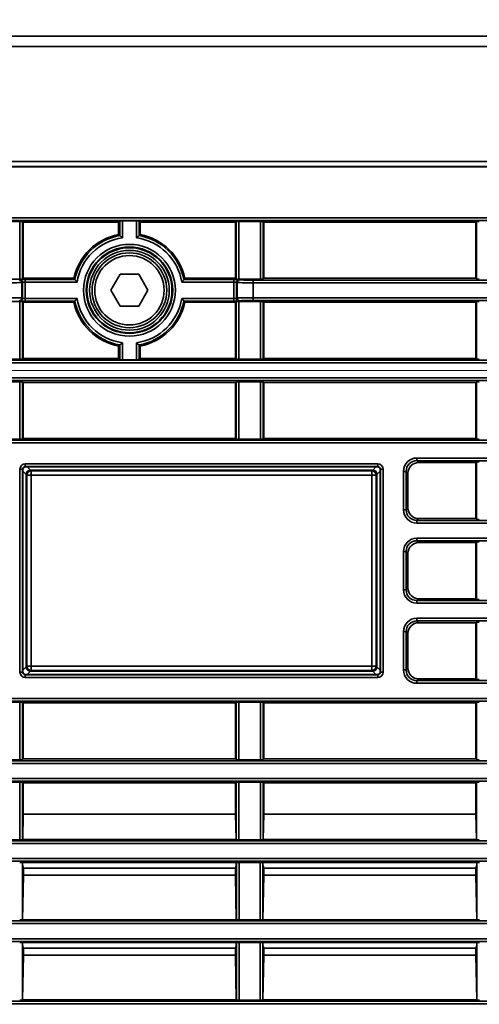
# Model space of a CAD drawing. Header units: millimetres. Extents: x 0 to 1118, y 0 to 864.
# Tile 216 of 250: x 936 to 947, y 482 to 505. Entities that reach past the tile are written whole.
import ezdxf

# ---------------------------------------------------------------- set-up
doc = ezdxf.new("R2010")
doc.units = ezdxf.units.MM
doc.styles.add('SLDTEXTSTYLE0', font='TXT', dxfattribs={"width": 0.605})
doc.dimstyles.new('SLDDIMSTYLE3', dxfattribs={"dimtxt": 4.233333, "dimasz": 4.572, "dimexe": 0, "dimexo": 0.0625, "dimgap": 1.058333, "dimtad": 0, "dimtih": 1, "dimtoh": 1, "dimdec": 1, "dimlfac": 4, "dimrnd": 1e-09, "dimzin": 4, "dimdsep": 46, "dimtxsty": 'SLDTEXTSTYLE0', "dimsah": 1, "dimcen": 0.09, "dimadec": 0, "dimazin": 1, "dimtfac": 1, "dimtofl": 0, "dimtmove": 0, "dimatfit": 3, "dimfxl": 1, "dimfrac": 2, "dimtolj": 1, "dimtzin": 12, "dimarcsym": 0})
doc.dimstyles.new('SLDDIMSTYLE7', dxfattribs={"dimtxt": 4.233333, "dimasz": 4.572, "dimexe": 0, "dimexo": 0.0625, "dimgap": 1.058333, "dimtad": 0, "dimtih": 1, "dimtoh": 1, "dimdec": 1, "dimlfac": 4, "dimrnd": 1e-09, "dimzin": 4, "dimdsep": 46, "dimtxsty": 'SLDTEXTSTYLE0', "dimsah": 1, "dimcen": 0.09, "dimadec": 0, "dimazin": 1, "dimtfac": 1, "dimtmove": 0, "dimatfit": 0, "dimfxl": 1, "dimfrac": 2, "dimtolj": 1, "dimtzin": 12, "dimarcsym": 0})

# ---------------------------------------------------------------- blocks, each defined once
blk = doc.blocks.new('_D_21')
at = {"color": 7, "linetype": 'Continuous', "lineweight": 0}
for p, q in [((934.937, 497.024), (1079.54, 497.024)), ((1077.94, 497.024), (1077.94, 476.868)), ((1085.54, 475.898), (1084.084, 475.898)), ((1084.084, 475.898), (1084.084, 469.401)), ((1093.624, 475.898), (1095.079, 475.898)), ((1095.079, 475.898), (1095.079, 469.401)), ((1084.084, 469.401), (1085.54, 469.401)), ((1095.079, 469.401), (1093.624, 469.401)), ((1077.94, 448.274), (1077.94, 468.431)), ((934.937, 448.274), (1079.54, 448.274))]:
    blk.add_line(p, q, dxfattribs=at)
at = {"color": 7, "linetype": 'Continuous', "lineweight": 18}
for points in [[(1077.94, 497.024), (1077.178, 492.452), (1078.702, 492.452)], [(1077.94, 448.274), (1078.702, 452.846), (1077.178, 452.846)]]:
    blk.add_solid(points, dxfattribs=at)
at = {"color": 7, "linetype": 'Continuous', "lineweight": 18, "char_height": 4.2333, "attachment_point": 1, "style": 'SLDTEXTSTYLE0'}
for s, insert in [('3X', (1059.346, 474.858)), ('195.0', (1068.077, 474.858)), ('7.7', (1085.54, 474.858))]:
    blk.add_mtext(s, dxfattribs=dict(at, insert=insert))
blk = doc.blocks.new('_D_24')
at = {"color": 7, "linetype": 'Continuous', "lineweight": 0}
for p, q in [((916.66, 520.499), (915.205, 520.499)), ((915.205, 520.499), (915.205, 514.002)), ((921.51, 520.499), (922.966, 520.499)), ((922.966, 520.499), (922.966, 514.002)), ((930.087, 442.887), (930.087, 518.851)), ((933.337, 449.874), (933.337, 518.851)), ((930.087, 517.25), (925.39, 517.25)), ((933.337, 517.25), (942.862, 517.25)), ((915.205, 514.002), (916.66, 514.002)), ((922.966, 514.002), (921.51, 514.002))]:
    blk.add_line(p, q, dxfattribs=at)
at = {"color": 7, "linetype": 'Continuous', "lineweight": 18}
for points in [[(930.087, 517.25), (925.515, 518.012), (925.515, 516.488)], [(933.337, 517.25), (937.909, 516.488), (937.909, 518.012)]]:
    blk.add_solid(points, dxfattribs=at)
at = {"color": 7, "linetype": 'Continuous', "lineweight": 18, "char_height": 4.2333, "attachment_point": 1, "style": 'SLDTEXTSTYLE0'}
for s, insert in [('13.0', (902.431, 519.459)), ('.5', (916.66, 519.459))]:
    blk.add_mtext(s, dxfattribs=dict(at, insert=insert))
blk = doc.blocks.new('_D_27')
at = {"color": 7, "linetype": 'Continuous', "lineweight": 0}
for p, q in [((969.061, 520.499), (967.606, 520.499)), ((967.606, 520.499), (967.606, 514.002)), ((977.146, 520.499), (978.601, 520.499)), ((978.601, 520.499), (978.601, 514.002)), ((933.337, 498.624), (933.337, 518.851)), ((989.587, 498.624), (989.587, 518.851)), ((933.337, 517.25), (941.899, 517.25)), ((989.587, 517.25), (981.025, 517.25)), ((967.606, 514.002), (969.061, 514.002)), ((978.601, 514.002), (977.146, 514.002))]:
    blk.add_line(p, q, dxfattribs=at)
at = {"color": 7, "linetype": 'Continuous', "lineweight": 18}
for points in [[(933.337, 517.25), (937.909, 516.488), (937.909, 518.012)], [(989.587, 517.25), (985.015, 518.012), (985.015, 516.488)]]:
    blk.add_solid(points, dxfattribs=at)
at = {"color": 7, "linetype": 'Continuous', "lineweight": 18, "char_height": 4.2333, "attachment_point": 1, "style": 'SLDTEXTSTYLE0'}
for s, insert in [('2X', (942.868, 519.459)), ('225.0', (951.599, 519.459)), ('8.9', (969.061, 519.459))]:
    blk.add_mtext(s, dxfattribs=dict(at, insert=insert))

msp = doc.modelspace()

# ---------------------------------------------------------------- linework, layer by layer
at = {"color": 7, "linetype": 'Continuous', "lineweight": 35}
for p, q in [((930.212, 504.849), (1048.962, 504.849)), ((1048.962, 504.608), (930.212, 504.608)), ((930.212, 501.912), (1048.962, 501.912)), ((1048.962, 501.794), (930.212, 501.794)), ((930.212, 501.787), (1048.962, 501.787)), ((930.212, 500.598), (1048.962, 500.598)), ((1048.962, 500.536), (930.212, 500.536)), ((935.898, 500.51), (936.401, 500.51)), ((936.401, 499.163), (936.401, 500.51)), ((936.463, 500.509), (936.479, 500.493)), ((936.463, 500.509), (936.463, 499.164)), ((938.707, 500.493), (936.479, 500.493)), ((936.479, 500.493), (936.479, 499.18)), ((938.707, 500.493), (938.737, 500.523)), ((938.707, 500.204), (938.707, 500.493)), ((938.737, 500.18), (938.737, 500.523)), ((938.799, 500.524), (939.125, 500.524)), ((938.799, 500.524), (938.799, 500.126)), ((939.125, 500.126), (939.125, 500.524)), ((939.217, 500.493), (939.188, 500.523)), ((939.188, 500.523), (939.188, 500.18)), ((941.445, 500.493), (939.217, 500.493)), ((939.217, 500.204), (939.217, 500.493)), ((941.445, 500.493), (941.461, 500.509)), ((941.445, 499.18), (941.445, 500.493)), ((941.461, 499.164), (941.461, 500.509)), ((941.523, 500.51), (942.026, 500.51)), ((941.523, 500.51), (941.523, 499.163)), ((942.026, 499.163), (942.026, 500.51)), ((942.088, 500.509), (942.104, 500.493)), ((942.088, 500.509), (942.088, 499.164)), ((947.07, 500.493), (942.104, 500.493)), ((942.104, 500.493), (942.104, 499.18)), ((947.07, 500.493), (947.086, 500.509)), ((947.07, 499.18), (947.07, 500.493)), ((947.086, 499.164), (947.086, 500.509)), ((938.737, 500.18), (938.707, 500.204)), ((939.188, 500.18), (939.217, 500.204)), ((936.401, 499.163), (935.898, 499.163)), ((936.479, 499.18), (936.463, 499.164)), ((936.479, 499.18), (937.662, 499.18)), ((937.662, 499.18), (937.686, 499.151)), ((938.746, 499.274), (938.529, 498.899)), ((939.179, 499.274), (938.746, 499.274)), ((939.395, 498.899), (939.179, 499.274)), ((940.262, 499.18), (940.238, 499.151)), ((941.445, 499.18), (940.262, 499.18)), ((941.445, 499.18), (941.461, 499.164)), ((942.026, 499.163), (941.523, 499.163)), ((942.104, 499.18), (942.088, 499.164)), ((947.07, 499.18), (942.104, 499.18)), ((947.086, 499.164), (947.07, 499.18)), ((936.379, 499.143), (936.397, 499.149)), ((936.459, 499.086), (936.441, 499.08)), ((936.441, 499.08), (936.441, 498.718)), ((936.459, 498.712), (936.459, 499.086)), ((936.521, 499.151), (937.686, 499.151)), ((936.521, 499.088), (936.521, 499.151)), ((936.521, 499.088), (936.521, 498.71)), ((937.739, 499.088), (936.521, 499.088)), ((941.403, 499.088), (940.185, 499.088)), ((940.238, 499.151), (941.403, 499.151)), ((941.403, 499.151), (941.403, 499.088)), ((941.403, 498.71), (941.403, 499.088)), ((941.483, 499.08), (941.465, 499.086)), ((941.465, 499.086), (941.465, 498.712)), ((941.483, 498.718), (941.483, 499.08)), ((941.528, 499.149), (941.545, 499.143)), ((941.857, 499.138), (969.817, 499.138)), ((941.857, 499.138), (941.857, 499.075)), ((941.857, 499.075), (941.857, 498.723)), ((969.817, 499.075), (941.857, 499.075)), ((936.441, 498.718), (936.459, 498.712)), ((936.521, 498.648), (936.521, 498.71)), ((936.521, 498.71), (937.739, 498.71)), ((938.529, 498.899), (938.746, 498.524)), ((939.179, 498.524), (939.395, 498.899)), ((940.185, 498.71), (941.403, 498.71)), ((941.403, 498.71), (941.403, 498.648)), ((941.465, 498.712), (941.483, 498.718)), ((941.857, 498.723), (969.817, 498.723)), ((941.857, 498.723), (941.857, 498.661)), ((935.898, 498.635), (936.401, 498.635)), ((936.397, 498.65), (936.379, 498.655)), ((936.401, 497.288), (936.401, 498.635)), ((936.479, 498.618), (936.463, 498.634)), ((936.463, 498.634), (936.463, 497.289)), ((936.479, 498.618), (937.662, 498.618)), ((936.479, 498.618), (936.479, 497.305)), ((937.686, 498.648), (936.521, 498.648)), ((937.662, 498.618), (937.686, 498.648)), ((938.746, 498.524), (939.179, 498.524)), ((940.262, 498.618), (940.238, 498.648)), ((941.403, 498.648), (940.238, 498.648)), ((941.445, 498.618), (940.262, 498.618)), ((941.445, 498.618), (941.461, 498.634)), ((941.445, 497.305), (941.445, 498.618)), ((941.461, 497.289), (941.461, 498.634)), ((941.523, 498.635), (942.026, 498.635)), ((941.523, 498.635), (941.523, 497.288)), ((941.545, 498.655), (941.528, 498.65)), ((969.817, 498.661), (941.857, 498.661)), ((942.026, 497.288), (942.026, 498.635)), ((942.088, 498.634), (942.104, 498.618)), ((942.088, 498.634), (942.088, 497.289)), ((947.07, 498.618), (942.104, 498.618)), ((942.104, 498.618), (942.104, 497.305)), ((947.07, 498.618), (947.086, 498.634)), ((947.07, 497.305), (947.07, 498.618)), ((947.086, 497.289), (947.086, 498.634)), ((938.737, 497.618), (938.707, 497.594)), ((938.707, 497.594), (938.707, 497.305)), ((938.737, 497.276), (938.737, 497.618)), ((938.799, 497.672), (938.799, 497.275)), ((939.125, 497.275), (939.125, 497.672)), ((939.188, 497.618), (939.188, 497.276)), ((939.188, 497.618), (939.217, 497.594)), ((939.217, 497.594), (939.217, 497.305)), ((988.412, 497.2), (934.513, 497.2)), ((934.606, 497.263), (988.318, 497.263)), ((936.401, 497.288), (935.898, 497.288)), ((936.479, 497.305), (936.463, 497.289)), ((938.707, 497.305), (936.479, 497.305)), ((938.707, 497.305), (938.737, 497.276)), ((939.125, 497.275), (938.799, 497.275)), ((939.217, 497.305), (939.188, 497.276)), ((941.445, 497.305), (939.217, 497.305)), ((941.461, 497.289), (941.445, 497.305)), ((942.026, 497.288), (941.523, 497.288)), ((942.104, 497.305), (942.088, 497.289)), ((947.07, 497.305), (942.104, 497.305)), ((947.086, 497.289), (947.07, 497.305)), ((934.513, 496.848), (988.412, 496.848)), ((988.318, 496.786), (934.606, 496.786)), ((935.898, 496.76), (936.401, 496.76)), ((936.401, 495.413), (936.401, 496.76)), ((936.463, 496.759), (936.479, 496.743)), ((936.463, 496.759), (936.463, 495.414)), ((941.445, 496.743), (936.479, 496.743)), ((936.479, 496.743), (936.479, 495.43)), ((941.445, 496.743), (941.461, 496.759)), ((941.445, 495.43), (941.445, 496.743)), ((941.461, 495.414), (941.461, 496.759)), ((941.523, 496.76), (942.026, 496.76)), ((941.523, 496.76), (941.523, 495.413)), ((942.026, 495.413), (942.026, 496.76)), ((942.088, 496.759), (942.104, 496.743)), ((942.088, 496.759), (942.088, 495.414)), ((947.07, 496.743), (942.104, 496.743)), ((942.104, 496.743), (942.104, 495.43)), ((947.07, 496.743), (947.086, 496.759)), ((947.07, 495.43), (947.07, 496.743)), ((947.086, 495.414), (947.086, 496.759)), ((930.212, 495.388), (1048.962, 495.388)), ((1048.962, 495.325), (930.212, 495.325)), ((936.401, 495.413), (935.898, 495.413)), ((936.479, 495.43), (936.463, 495.414)), ((941.445, 495.43), (936.479, 495.43)), ((941.461, 495.414), (941.445, 495.43)), ((942.026, 495.413), (941.523, 495.413)), ((942.104, 495.43), (942.088, 495.414)), ((947.07, 495.43), (942.104, 495.43)), ((947.086, 495.414), (947.07, 495.43)), ((936.526, 494.836), (936.526, 494.773)), ((936.526, 494.836), (944.773, 494.836)), ((944.773, 494.836), (944.773, 494.773)), ((945.687, 494.973), (945.687, 494.911)), ((945.687, 494.973), (1048.962, 494.973)), ((1048.962, 494.911), (945.687, 494.911)), ((945.687, 494.911), (945.729, 494.868)), ((947.07, 494.868), (945.729, 494.868)), ((947.07, 494.868), (947.086, 494.884)), ((947.07, 493.555), (947.07, 494.868)), ((947.086, 493.539), (947.086, 494.884)), ((936.401, 494.711), (936.463, 494.711)), ((936.401, 489.963), (936.401, 494.711)), ((936.463, 494.711), (936.463, 489.963)), ((936.469, 494.705), (936.463, 494.711)), ((936.469, 494.705), (936.469, 494.705)), ((936.469, 489.968), (936.469, 494.705)), ((936.546, 494.591), (936.469, 494.668)), ((944.773, 494.773), (936.526, 494.773)), ((936.526, 494.773), (936.531, 494.768)), ((936.531, 494.768), (936.531, 494.768)), ((936.531, 494.768), (944.768, 494.768)), ((936.564, 494.572), (936.546, 494.591)), ((936.546, 494.591), (936.546, 490.083)), ((936.564, 490.101), (936.564, 494.572)), ((936.664, 494.572), (936.564, 494.572)), ((936.569, 494.768), (936.646, 494.691)), ((936.646, 494.691), (936.664, 494.672)), ((944.654, 494.691), (936.646, 494.691)), ((936.664, 494.672), (944.635, 494.672)), ((936.664, 494.572), (936.664, 494.672)), ((944.635, 494.572), (936.664, 494.572)), ((936.664, 494.572), (936.664, 490.101)), ((944.635, 494.672), (944.654, 494.691)), ((944.635, 494.672), (944.635, 494.572)), ((944.735, 494.572), (944.635, 494.572)), ((944.635, 490.101), (944.635, 494.572)), ((944.654, 494.691), (944.731, 494.768)), ((944.754, 494.591), (944.735, 494.572)), ((944.735, 494.572), (944.735, 490.101)), ((944.83, 494.668), (944.754, 494.591)), ((944.754, 490.083), (944.754, 494.591)), ((944.768, 494.768), (944.773, 494.773)), ((944.768, 494.768), (944.768, 494.768)), ((944.836, 494.711), (944.83, 494.705)), ((944.83, 494.705), (944.83, 494.705)), ((944.83, 494.705), (944.83, 489.968)), ((944.836, 489.963), (944.836, 494.711)), ((944.836, 494.711), (944.898, 494.711)), ((944.898, 494.711), (944.898, 489.963)), ((945.374, 494.661), (945.437, 494.661)), ((945.374, 493.763), (945.374, 494.661)), ((945.437, 494.661), (945.437, 493.763)), ((945.479, 494.618), (945.437, 494.661)), ((945.479, 493.805), (945.479, 494.618)), ((945.374, 493.763), (945.437, 493.763)), ((945.437, 493.763), (945.479, 493.805)), ((945.729, 493.555), (945.687, 493.513)), ((945.687, 493.513), (1048.962, 493.513)), ((945.687, 493.45), (945.687, 493.513)), ((1048.962, 493.45), (945.687, 493.45)), ((947.07, 493.555), (945.729, 493.555)), ((947.086, 493.539), (947.07, 493.555)), ((945.687, 493.098), (948.737, 493.098)), ((945.687, 493.098), (945.687, 493.036)), ((948.737, 493.036), (945.687, 493.036)), ((945.687, 493.036), (945.729, 492.993)), ((947.07, 492.993), (945.729, 492.993)), ((947.07, 492.993), (947.086, 493.009)), ((947.07, 491.68), (947.07, 492.993)), ((947.086, 491.664), (947.086, 493.009)), ((945.374, 491.888), (945.374, 492.786)), ((945.374, 492.786), (945.437, 492.786)), ((945.437, 492.786), (945.437, 491.888)), ((945.479, 492.743), (945.437, 492.786)), ((945.479, 491.93), (945.479, 492.743)), ((945.374, 491.888), (945.437, 491.888)), ((945.437, 491.888), (945.479, 491.93)), ((945.729, 491.68), (945.687, 491.638)), ((945.687, 491.638), (948.737, 491.638)), ((945.687, 491.638), (945.687, 491.575)), ((948.737, 491.575), (945.687, 491.575)), ((947.07, 491.68), (945.729, 491.68)), ((947.086, 491.664), (947.07, 491.68)), ((945.687, 491.161), (945.687, 491.223)), ((945.687, 491.223), (948.925, 491.223)), ((948.925, 491.161), (945.687, 491.161)), ((945.687, 491.161), (945.729, 491.118)), ((947.07, 491.118), (945.729, 491.118)), ((947.07, 491.118), (947.086, 491.134)), ((947.07, 489.805), (947.07, 491.118)), ((947.086, 489.789), (947.086, 491.134)), ((945.437, 490.911), (945.374, 490.911)), ((945.374, 490.013), (945.374, 490.911)), ((945.437, 490.911), (945.437, 490.013)), ((945.479, 490.868), (945.437, 490.911)), ((945.479, 490.055), (945.479, 490.868)), ((936.401, 489.963), (936.463, 489.963)), ((936.463, 489.963), (936.469, 489.968)), ((936.469, 490.006), (936.546, 490.083)), ((936.469, 489.968), (936.469, 489.968)), ((936.546, 490.083), (936.564, 490.101)), ((936.664, 490.101), (936.564, 490.101)), ((936.646, 489.983), (936.569, 489.906)), ((936.664, 490.001), (936.646, 489.983)), ((936.646, 489.983), (944.654, 489.983)), ((936.664, 490.001), (936.664, 490.101)), ((936.664, 490.101), (944.635, 490.101)), ((944.635, 490.001), (936.664, 490.001)), ((944.635, 490.101), (944.635, 490.001)), ((944.735, 490.101), (944.635, 490.101)), ((944.654, 489.983), (944.635, 490.001)), ((944.731, 489.906), (944.654, 489.983)), ((944.735, 490.101), (944.754, 490.083)), ((944.754, 490.083), (944.83, 490.006)), ((944.83, 489.968), (944.83, 489.968)), ((944.83, 489.968), (944.836, 489.963)), ((944.836, 489.963), (944.898, 489.963)), ((945.437, 490.013), (945.374, 490.013)), ((945.437, 490.013), (945.479, 490.055)), ((936.531, 489.906), (936.526, 489.9)), ((936.526, 489.9), (944.773, 489.9)), ((936.526, 489.9), (936.526, 489.838)), ((944.773, 489.838), (936.526, 489.838)), ((936.531, 489.906), (936.531, 489.906)), ((944.768, 489.906), (936.531, 489.906)), ((944.768, 489.906), (944.768, 489.906)), ((944.773, 489.9), (944.768, 489.906)), ((944.773, 489.9), (944.773, 489.838)), ((945.729, 489.805), (945.687, 489.763)), ((945.687, 489.763), (945.687, 489.7)), ((945.687, 489.763), (1048.962, 489.763)), ((947.07, 489.805), (945.729, 489.805)), ((947.086, 489.789), (947.07, 489.805)), ((1048.962, 489.7), (945.687, 489.7)), ((930.212, 489.348), (1048.962, 489.348)), ((1048.962, 489.286), (930.212, 489.286)), ((935.898, 489.26), (936.401, 489.26)), ((936.401, 487.913), (936.401, 489.26)), ((936.463, 489.259), (936.479, 489.243)), ((936.463, 489.259), (936.463, 487.914)), ((941.445, 489.243), (941.461, 489.259)), ((941.461, 487.914), (941.461, 489.259)), ((941.523, 489.26), (942.026, 489.26)), ((941.523, 489.26), (941.523, 487.913)), ((942.026, 487.913), (942.026, 489.26)), ((942.088, 489.259), (942.104, 489.243)), ((942.088, 489.259), (942.088, 487.914)), ((947.07, 489.243), (947.086, 489.259)), ((947.086, 487.914), (947.086, 489.259)), ((941.445, 489.243), (936.479, 489.243)), ((936.479, 489.243), (936.479, 487.93)), ((941.445, 487.93), (941.445, 489.243)), ((947.07, 489.243), (942.104, 489.243)), ((942.104, 489.243), (942.104, 487.93)), ((947.07, 487.93), (947.07, 489.243)), ((930.212, 487.888), (1048.962, 487.888)), ((936.401, 487.913), (935.898, 487.913)), ((936.479, 487.93), (936.463, 487.914)), ((941.445, 487.93), (936.479, 487.93)), ((941.461, 487.914), (941.445, 487.93)), ((942.026, 487.913), (941.523, 487.913)), ((942.104, 487.93), (942.088, 487.914)), ((947.07, 487.93), (942.104, 487.93)), ((947.086, 487.914), (947.07, 487.93)), ((1048.962, 487.825), (930.212, 487.825)), ((930.212, 487.473), (1048.962, 487.473)), ((1048.962, 487.411), (930.212, 487.411)), ((936.072, 487.385), (936.401, 487.385)), ((936.401, 486.038), (936.401, 487.385)), ((936.463, 487.384), (936.479, 487.368)), ((936.463, 487.384), (936.463, 486.039)), ((936.479, 487.368), (941.445, 487.368)), ((936.479, 487.368), (936.479, 486.641)), ((941.445, 487.368), (941.461, 487.384)), ((941.445, 487.368), (941.445, 486.641)), ((941.461, 486.039), (941.461, 487.384)), ((941.523, 487.385), (942.026, 487.385)), ((941.523, 487.385), (941.523, 486.038)), ((942.026, 486.038), (942.026, 487.385)), ((942.088, 487.384), (942.104, 487.368)), ((942.088, 487.384), (942.088, 486.039)), ((942.104, 487.368), (947.07, 487.368)), ((942.104, 486.641), (942.104, 487.368)), ((947.07, 487.368), (947.086, 487.384)), ((947.07, 487.368), (947.07, 486.641)), ((947.086, 486.039), (947.086, 487.384)), ((936.479, 486.641), (936.467, 486.043)), ((936.479, 486.641), (941.445, 486.641)), ((941.457, 486.043), (941.445, 486.641)), ((942.104, 486.641), (942.092, 486.043)), ((942.104, 486.641), (947.07, 486.641)), ((947.082, 486.043), (947.07, 486.641)), ((936.401, 486.038), (936.072, 486.038)), ((936.467, 486.043), (936.463, 486.039)), ((941.457, 486.043), (936.467, 486.043)), ((941.461, 486.039), (941.457, 486.043)), ((942.026, 486.038), (941.523, 486.038)), ((942.092, 486.043), (942.088, 486.039)), ((947.082, 486.043), (942.092, 486.043)), ((947.086, 486.039), (947.082, 486.043)), ((930.212, 486.013), (1048.962, 486.013)), ((1048.962, 485.95), (930.212, 485.95)), ((930.212, 485.598), (1048.962, 485.598)), ((1048.962, 485.536), (930.212, 485.536)), ((936.457, 485.509), (936.462, 485.505)), ((936.457, 485.509), (936.457, 484.164)), ((941.462, 485.505), (936.462, 485.505)), ((936.462, 485.453), (936.462, 485.505)), ((936.462, 485.44), (936.462, 485.453)), ((936.483, 485.377), (936.462, 485.44)), ((936.483, 485.377), (936.483, 485.209)), ((941.441, 485.377), (936.483, 485.377)), ((941.441, 485.377), (941.462, 485.44)), ((941.441, 485.209), (941.441, 485.377)), ((941.462, 485.505), (941.467, 485.509)), ((941.462, 485.505), (941.462, 485.453)), ((941.462, 485.453), (941.462, 485.44)), ((941.467, 484.164), (941.467, 485.509)), ((941.529, 485.51), (942.02, 485.51)), ((941.529, 485.51), (941.529, 484.163)), ((942.02, 484.163), (942.02, 485.51)), ((942.082, 485.509), (942.087, 485.505)), ((942.082, 485.509), (942.082, 484.164)), ((947.087, 485.505), (942.087, 485.505)), ((942.087, 485.453), (942.087, 485.505)), ((942.087, 485.44), (942.087, 485.453)), ((942.108, 485.377), (942.087, 485.44)), ((942.108, 485.377), (942.108, 485.209)), ((947.066, 485.377), (942.108, 485.377)), ((947.066, 485.377), (947.087, 485.44)), ((947.066, 485.209), (947.066, 485.377)), ((947.087, 485.505), (947.092, 485.509)), ((947.087, 485.505), (947.087, 485.453)), ((947.087, 485.453), (947.087, 485.44)), ((947.092, 484.164), (947.092, 485.509)), ((936.483, 485.209), (936.461, 484.168)), ((941.441, 485.209), (936.483, 485.209)), ((941.463, 484.168), (941.441, 485.209)), ((942.108, 485.209), (942.086, 484.168)), ((947.066, 485.209), (942.108, 485.209)), ((947.088, 484.168), (947.066, 485.209)), ((930.212, 484.138), (1048.962, 484.138)), ((1048.962, 484.075), (930.212, 484.075)), ((936.461, 484.168), (936.457, 484.164)), ((941.463, 484.168), (936.461, 484.168)), ((941.467, 484.164), (941.463, 484.168)), ((942.02, 484.163), (941.529, 484.163)), ((942.086, 484.168), (942.082, 484.164)), ((947.088, 484.168), (942.086, 484.168)), ((947.092, 484.164), (947.088, 484.168)), ((930.212, 483.723), (1048.962, 483.723)), ((1048.962, 483.661), (930.212, 483.661)), ((936.457, 483.634), (936.462, 483.63)), ((936.457, 483.634), (936.457, 482.289)), ((941.462, 483.63), (936.462, 483.63)), ((936.462, 483.578), (936.462, 483.63)), ((936.462, 483.565), (936.462, 483.578)), ((936.483, 483.502), (936.462, 483.565)), ((936.483, 483.502), (936.483, 483.334)), ((941.441, 483.502), (936.483, 483.502)), ((941.441, 483.502), (941.462, 483.565)), ((941.441, 483.334), (941.441, 483.502)), ((941.462, 483.63), (941.467, 483.634)), ((941.462, 483.63), (941.462, 483.578)), ((941.462, 483.578), (941.462, 483.565)), ((941.467, 482.289), (941.467, 483.634)), ((941.529, 483.635), (942.02, 483.635)), ((941.529, 483.635), (941.529, 482.288)), ((942.02, 482.288), (942.02, 483.635)), ((942.082, 483.634), (942.087, 483.63)), ((942.082, 483.634), (942.082, 482.289)), ((947.087, 483.63), (942.087, 483.63)), ((942.087, 483.578), (942.087, 483.63)), ((942.087, 483.565), (942.087, 483.578)), ((942.108, 483.502), (942.087, 483.565)), ((942.108, 483.502), (942.108, 483.334)), ((947.066, 483.502), (942.108, 483.502)), ((947.066, 483.502), (947.087, 483.565)), ((947.066, 483.334), (947.066, 483.502)), ((947.087, 483.63), (947.092, 483.634)), ((947.087, 483.63), (947.087, 483.578)), ((947.087, 483.578), (947.087, 483.565)), ((947.092, 482.289), (947.092, 483.634)), ((936.483, 483.334), (936.461, 482.293)), ((941.441, 483.334), (936.483, 483.334)), ((941.463, 482.293), (941.441, 483.334)), ((942.108, 483.334), (942.086, 482.293)), ((947.066, 483.334), (942.108, 483.334)), ((947.088, 482.293), (947.066, 483.334)), ((930.212, 482.263), (1048.962, 482.263)), ((1048.962, 482.2), (930.212, 482.2)), ((936.461, 482.293), (936.457, 482.289)), ((941.463, 482.293), (936.461, 482.293)), ((941.467, 482.289), (941.463, 482.293)), ((942.02, 482.288), (941.529, 482.288)), ((942.086, 482.293), (942.082, 482.289)), ((947.088, 482.293), (942.086, 482.293)), ((947.092, 482.289), (947.088, 482.293))]:
    msp.add_line(p, q, dxfattribs=at)
for radius in [1.075, 1.012, 0.995, 0.933, 0.875, 0.812]:
    msp.add_circle((938.962, 498.899), radius, dxfattribs=at)
for centre, radius, start, end in [((938.962, 498.899), 1.33, 101.0521, 167.7962), ((938.962, 498.899), 1.3, 99.9845, 168.842), ((938.962, 498.899), 1.238, 97.5654, 171.2104), ((938.962, 498.899), 1.238, 8.7896, 82.4346), ((938.962, 498.899), 1.3, 11.158, 80.0155), ((938.962, 498.899), 1.33, 12.2038, 78.9479), ((936.379, 499.08), 0.0625, 0.0264, 89.9038), ((936.396, 499.086), 0.0625, 0.0264, 89.9038), ((941.528, 499.086), 0.0625, 90.0962, 179.9736), ((941.545, 499.08), 0.0625, 90.0962, 179.9736), ((936.379, 498.718), 0.0625, 270.0962, 359.9736), ((936.396, 498.712), 0.0625, 270.0962, 359.9736), ((938.962, 498.899), 1.238, 188.7896, 262.4346), ((938.962, 498.899), 1.238, 277.5654, 351.2104), ((941.528, 498.712), 0.0625, 180.0264, 269.9038), ((941.545, 498.718), 0.0625, 180.0264, 269.9038), ((938.962, 498.899), 1.33, 192.2038, 258.9479), ((938.962, 498.899), 1.3, 191.158, 260.0155), ((938.962, 498.899), 1.3, 279.9845, 348.842), ((938.962, 498.899), 1.33, 281.0521, 347.7962), ((936.664, 494.572), 0.1, 90.0817, 179.9183), ((944.635, 494.572), 0.1, 0.0817, 89.9183), ((936.664, 490.101), 0.1, 180.0817, 269.9183), ((944.635, 490.101), 0.1, 270.0817, 359.9183)]:
    msp.add_arc(centre, radius, start, end, dxfattribs=at)
for centre, major_axis, ratio, start_param, end_param in [((938.799, 500.523), (0.0625, 0), 0.017455, 1.570796, 3.124139), ((939.125, 500.523), (0.0625, 0), 0.017455, 0.017453, 1.570796), ((936.067, 499.081), (0.375, 0), 0.014546, 4.712389, 6.230825), ((936.521, 499.149), (0.125, 0), 0.017455, 1.570796, 3.089233), ((936.521, 499.086), (0.0625, 0), 0.03491, 1.570796, 3.089233), ((941.403, 499.149), (0.125, 0), 0.017455, 0.05236, 1.570796), ((941.403, 499.086), (0.0625, 0), 0.03491, 0.05236, 1.570796), ((941.857, 499.081), (0.375, 0), 0.014546, 3.193953, 4.712389), ((941.857, 499.143), (0.312, 0), 0.017455, 3.193953, 4.712389), ((936.067, 498.718), (0.375, 0), 0.014546, 0.05236, 1.570796), ((936.521, 498.712), (0.0625, 0), 0.03491, 3.193953, 4.712389), ((941.403, 498.712), (0.0625, 0), 0.03491, 4.712389, 6.230825), ((941.857, 498.718), (0.375, 0), 0.014546, 1.570796, 3.089233), ((936.521, 498.65), (0.125, 0), 0.017455, 3.193953, 4.712389), ((941.403, 498.65), (0.125, 0), 0.017455, 4.712389, 6.230825), ((941.857, 498.655), (0.312, 0), 0.017455, 1.570796, 3.089233), ((938.799, 497.276), (0.0625, 0), 0.017455, 3.159046, 4.712389), ((939.125, 497.276), (0.0625, 0), 0.017455, 4.712389, 6.265732), ((936.526, 494.711), (-0.0884, 0.0884), 0.999695, 5.497939, 7.068431), ((944.773, 494.711), (0.0884, 0.0884), 0.999695, 5.497939, 7.068431), ((945.687, 494.661), (-0.221, 0.221), 0.999695, 5.497939, 7.068431), ((945.687, 494.661), (0.177, -0.177), 0.999543, 2.356347, 3.926839), ((945.73, 494.618), (-0.177, 0.177), 0.999695, 5.497939, 7.068431), ((936.526, 494.711), (-0.0442, 0.0442), 0.999087, 5.497939, 7.068431), ((936.531, 494.705), (-0.0442, 0.0442), 0.999087, 5.499157, 7.067213), ((936.646, 494.591), (0.0708, -0.0708), 0.998783, 2.356803, 3.926382), ((944.653, 494.591), (-0.0708, -0.0708), 0.998783, 2.356803, 3.926382), ((944.768, 494.705), (0.0442, 0.0442), 0.999087, 5.499157, 7.067213), ((944.773, 494.711), (0.0442, 0.0442), 0.999087, 5.497939, 7.068431), ((945.687, 493.763), (0.221, 0.221), 0.999695, 2.356347, 3.926839), ((945.687, 493.763), (0.177, 0.177), 0.999543, 2.356347, 3.926839), ((945.73, 493.805), (0.177, 0.177), 0.999695, 2.356347, 3.926839), ((945.687, 492.786), (-0.221, 0.221), 0.999695, 5.497939, 7.068431), ((945.687, 492.786), (0.177, -0.177), 0.999543, 2.356347, 3.926839), ((945.73, 492.743), (-0.177, 0.177), 0.999695, 5.497939, 7.068431), ((945.687, 491.888), (0.221, 0.221), 0.999695, 2.356347, 3.926839), ((945.687, 491.888), (0.177, 0.177), 0.999543, 2.356347, 3.926839), ((945.73, 491.93), (0.177, 0.177), 0.999695, 2.356347, 3.926839), ((945.687, 490.911), (-0.221, 0.221), 0.999695, 5.497939, 7.068431), ((945.687, 490.911), (0.177, -0.177), 0.999543, 2.356347, 3.926839), ((945.73, 490.868), (-0.177, 0.177), 0.999695, 5.497939, 7.068431), ((936.526, 489.963), (-0.0884, -0.0884), 0.999695, 5.497939, 7.068431), ((936.526, 489.963), (0.0442, 0.0442), 0.999087, 2.356347, 3.926839), ((936.531, 489.968), (0.0442, 0.0442), 0.999087, 2.357565, 3.925621), ((936.646, 490.083), (0.0708, 0.0708), 0.998783, 2.356803, 3.926382), ((944.653, 490.083), (-0.0708, 0.0708), 0.998783, 2.356803, 3.926382), ((944.768, 489.968), (0.0442, -0.0442), 0.999087, 5.499157, 7.067213), ((944.773, 489.963), (0.0442, -0.0442), 0.999087, 5.497939, 7.068431), ((944.773, 489.963), (0.0884, -0.0884), 0.999695, 5.497939, 7.068431), ((945.687, 490.013), (0.221, 0.221), 0.999695, 2.356347, 3.926839), ((945.687, 490.013), (0.177, 0.177), 0.999543, 2.356347, 3.926839), ((945.73, 490.055), (0.177, 0.177), 0.999695, 2.356347, 3.926839)]:
    msp.add_ellipse(centre, major_axis=major_axis, ratio=ratio, start_param=start_param, end_param=end_param, dxfattribs=at)
for points, knots in [([(936.401, 500.51), (936.411, 500.51), (936.424, 500.51), (936.44, 500.51), (936.449, 500.51), (936.455, 500.51), (936.462, 500.51), (936.463, 500.51), (936.463, 500.509)], [0, 0, 0, 0, 0.288453, 0.401274, 0.499451, 0.597848, 0.710894, 1, 1, 1, 1]), ([(941.461, 500.509), (941.462, 500.51), (941.462, 500.51), (941.469, 500.51), (941.475, 500.51), (941.484, 500.51), (941.5, 500.51), (941.514, 500.51), (941.523, 500.51)], [0, 0, 0, 0, 0.288462, 0.401284, 0.499453, 0.597858, 0.710904, 1, 1, 1, 1]), ([(942.026, 500.51), (942.036, 500.51), (942.049, 500.51), (942.065, 500.51), (942.074, 500.51), (942.08, 500.51), (942.087, 500.51), (942.088, 500.51), (942.088, 500.509)], [0, 0, 0, 0, 0.288453, 0.401274, 0.499451, 0.597848, 0.710894, 1, 1, 1, 1]), ([(947.086, 500.509), (947.087, 500.51), (947.087, 500.51), (947.094, 500.51), (947.1, 500.51), (947.109, 500.51), (947.125, 500.51), (947.139, 500.51), (947.148, 500.51)], [0, 0, 0, 0, 0.288462, 0.401284, 0.499453, 0.597858, 0.710904, 1, 1, 1, 1]), ([(938.799, 500.126), (938.799, 500.127), (938.793, 500.132), (938.779, 500.144), (938.761, 500.16), (938.747, 500.172), (938.738, 500.178), (938.737, 500.179), (938.737, 500.18)], [0, 0, 0, 0, 0.007039, 0.211653, 0.481077, 0.688977, 0.844192, 1, 1, 1, 1]), ([(939.188, 500.18), (939.187, 500.179), (939.186, 500.178), (939.177, 500.172), (939.163, 500.16), (939.145, 500.144), (939.131, 500.132), (939.125, 500.127), (939.125, 500.126)], [0, 0, 0, 0, 0.1558081, 0.3110228, 0.5189227, 0.7883472, 0.9929611, 1, 1, 1, 1]), ([(936.463, 499.164), (936.463, 499.164), (936.462, 499.164), (936.456, 499.163), (936.449, 499.163), (936.44, 499.163), (936.424, 499.163), (936.411, 499.163), (936.401, 499.163)], [0, 0, 0, 0, 0.2884624, 0.4012842, 0.4994532, 0.5978581, 0.7109036, 1, 1, 1, 1]), ([(941.523, 499.163), (941.514, 499.163), (941.5, 499.163), (941.484, 499.163), (941.475, 499.163), (941.469, 499.163), (941.462, 499.164), (941.462, 499.164), (941.461, 499.164)], [0, 0, 0, 0, 0.2884532, 0.4012743, 0.4994506, 0.5978481, 0.7108943, 1, 1, 1, 1]), ([(942.088, 499.164), (942.088, 499.164), (942.087, 499.164), (942.081, 499.163), (942.074, 499.163), (942.065, 499.163), (942.049, 499.163), (942.036, 499.163), (942.026, 499.163)], [0, 0, 0, 0, 0.288462, 0.401284, 0.499453, 0.597858, 0.710904, 1, 1, 1, 1]), ([(947.148, 499.163), (947.139, 499.163), (947.125, 499.163), (947.109, 499.163), (947.1, 499.163), (947.094, 499.163), (947.087, 499.164), (947.087, 499.164), (947.086, 499.164)], [0, 0, 0, 0, 0.288453, 0.401274, 0.499451, 0.597848, 0.710894, 1, 1, 1, 1]), ([(937.739, 499.088), (937.738, 499.089), (937.733, 499.095), (937.722, 499.108), (937.706, 499.127), (937.694, 499.141), (937.688, 499.149), (937.687, 499.15), (937.686, 499.151)], [0, 0, 0, 0, 0.007088, 0.20882, 0.476997, 0.68566, 0.842539, 1, 1, 1, 1]), ([(940.238, 499.151), (940.237, 499.15), (940.236, 499.149), (940.23, 499.141), (940.218, 499.127), (940.202, 499.108), (940.191, 499.095), (940.186, 499.089), (940.185, 499.088)], [0, 0, 0, 0, 0.157461, 0.31434, 0.523003, 0.79118, 0.992912, 1, 1, 1, 1]), ([(937.686, 498.648), (937.687, 498.648), (937.688, 498.649), (937.694, 498.658), (937.706, 498.672), (937.722, 498.69), (937.733, 498.704), (937.738, 498.71), (937.739, 498.71)], [0, 0, 0, 0, 0.157461, 0.31434, 0.523003, 0.79118, 0.992912, 1, 1, 1, 1]), ([(940.185, 498.71), (940.186, 498.71), (940.191, 498.704), (940.202, 498.69), (940.218, 498.672), (940.23, 498.658), (940.236, 498.649), (940.237, 498.648), (940.238, 498.648)], [0, 0, 0, 0, 0.007088, 0.20882, 0.476997, 0.68566, 0.842539, 1, 1, 1, 1]), ([(936.401, 498.635), (936.411, 498.635), (936.424, 498.635), (936.44, 498.635), (936.449, 498.635), (936.455, 498.635), (936.462, 498.635), (936.463, 498.635), (936.463, 498.634)], [0, 0, 0, 0, 0.288453, 0.401274, 0.499451, 0.597848, 0.710894, 1, 1, 1, 1]), ([(941.461, 498.634), (941.462, 498.635), (941.462, 498.635), (941.469, 498.635), (941.475, 498.635), (941.484, 498.635), (941.5, 498.635), (941.514, 498.635), (941.523, 498.635)], [0, 0, 0, 0, 0.288462, 0.401284, 0.499453, 0.597858, 0.710904, 1, 1, 1, 1]), ([(942.026, 498.635), (942.036, 498.635), (942.049, 498.635), (942.065, 498.635), (942.074, 498.635), (942.08, 498.635), (942.087, 498.635), (942.088, 498.635), (942.088, 498.634)], [0, 0, 0, 0, 0.288453, 0.401274, 0.499451, 0.597848, 0.710894, 1, 1, 1, 1]), ([(947.086, 498.634), (947.087, 498.635), (947.087, 498.635), (947.094, 498.635), (947.1, 498.635), (947.109, 498.635), (947.125, 498.635), (947.139, 498.635), (947.148, 498.635)], [0, 0, 0, 0, 0.288462, 0.401284, 0.499453, 0.597858, 0.710904, 1, 1, 1, 1]), ([(938.737, 497.618), (938.737, 497.619), (938.738, 497.62), (938.747, 497.627), (938.761, 497.639), (938.779, 497.655), (938.793, 497.667), (938.799, 497.672), (938.799, 497.672)], [0, 0, 0, 0, 0.1558081, 0.3110228, 0.5189227, 0.7883472, 0.9929611, 1, 1, 1, 1]), ([(939.125, 497.672), (939.125, 497.672), (939.131, 497.667), (939.145, 497.655), (939.163, 497.639), (939.177, 497.627), (939.186, 497.62), (939.187, 497.619), (939.188, 497.618)], [0, 0, 0, 0, 0.007039, 0.211653, 0.481077, 0.688977, 0.844192, 1, 1, 1, 1]), ([(936.463, 497.289), (936.463, 497.289), (936.462, 497.289), (936.456, 497.288), (936.449, 497.288), (936.44, 497.288), (936.424, 497.288), (936.411, 497.288), (936.401, 497.288)], [0, 0, 0, 0, 0.288462, 0.401284, 0.499453, 0.597858, 0.710904, 1, 1, 1, 1]), ([(941.523, 497.288), (941.514, 497.288), (941.5, 497.288), (941.484, 497.288), (941.475, 497.288), (941.469, 497.288), (941.462, 497.289), (941.462, 497.289), (941.461, 497.289)], [0, 0, 0, 0, 0.288453, 0.401274, 0.499451, 0.597848, 0.710894, 1, 1, 1, 1]), ([(942.088, 497.289), (942.088, 497.289), (942.087, 497.289), (942.081, 497.288), (942.074, 497.288), (942.065, 497.288), (942.049, 497.288), (942.036, 497.288), (942.026, 497.288)], [0, 0, 0, 0, 0.288462, 0.401284, 0.499453, 0.597858, 0.710904, 1, 1, 1, 1]), ([(947.148, 497.288), (947.139, 497.288), (947.125, 497.288), (947.109, 497.288), (947.1, 497.288), (947.094, 497.288), (947.087, 497.289), (947.087, 497.289), (947.086, 497.289)], [0, 0, 0, 0, 0.288453, 0.401274, 0.499451, 0.597848, 0.710894, 1, 1, 1, 1]), ([(936.401, 496.76), (936.411, 496.76), (936.424, 496.76), (936.44, 496.76), (936.449, 496.76), (936.455, 496.76), (936.462, 496.76), (936.463, 496.76), (936.463, 496.759)], [0, 0, 0, 0, 0.288453, 0.401274, 0.499451, 0.597848, 0.710894, 1, 1, 1, 1]), ([(941.461, 496.759), (941.462, 496.76), (941.462, 496.76), (941.469, 496.76), (941.475, 496.76), (941.484, 496.76), (941.5, 496.76), (941.514, 496.76), (941.523, 496.76)], [0, 0, 0, 0, 0.288462, 0.401284, 0.499453, 0.597858, 0.710904, 1, 1, 1, 1]), ([(942.026, 496.76), (942.036, 496.76), (942.049, 496.76), (942.065, 496.76), (942.074, 496.76), (942.08, 496.76), (942.087, 496.76), (942.088, 496.76), (942.088, 496.759)], [0, 0, 0, 0, 0.288453, 0.401274, 0.499451, 0.597848, 0.710894, 1, 1, 1, 1]), ([(947.086, 496.759), (947.087, 496.76), (947.087, 496.76), (947.094, 496.76), (947.1, 496.76), (947.109, 496.76), (947.125, 496.76), (947.139, 496.76), (947.148, 496.76)], [0, 0, 0, 0, 0.288462, 0.401284, 0.499453, 0.597858, 0.710904, 1, 1, 1, 1]), ([(936.463, 495.414), (936.463, 495.414), (936.462, 495.414), (936.456, 495.413), (936.449, 495.413), (936.44, 495.413), (936.424, 495.413), (936.411, 495.413), (936.401, 495.413)], [0, 0, 0, 0, 0.288462, 0.401284, 0.499453, 0.597858, 0.710904, 1, 1, 1, 1]), ([(941.523, 495.413), (941.514, 495.413), (941.5, 495.413), (941.484, 495.413), (941.475, 495.413), (941.469, 495.413), (941.462, 495.414), (941.462, 495.414), (941.461, 495.414)], [0, 0, 0, 0, 0.288453, 0.401274, 0.499451, 0.597848, 0.710894, 1, 1, 1, 1]), ([(942.088, 495.414), (942.088, 495.414), (942.087, 495.414), (942.081, 495.413), (942.074, 495.413), (942.065, 495.413), (942.049, 495.413), (942.036, 495.413), (942.026, 495.413)], [0, 0, 0, 0, 0.288462, 0.401284, 0.499453, 0.597858, 0.710904, 1, 1, 1, 1]), ([(947.148, 495.413), (947.139, 495.413), (947.125, 495.413), (947.109, 495.413), (947.1, 495.413), (947.094, 495.413), (947.087, 495.414), (947.087, 495.414), (947.086, 495.414)], [0, 0, 0, 0, 0.288453, 0.401274, 0.499451, 0.597848, 0.710894, 1, 1, 1, 1]), ([(947.086, 494.884), (947.087, 494.885), (947.087, 494.885), (947.094, 494.885), (947.1, 494.885), (947.109, 494.885), (947.125, 494.885), (947.139, 494.885), (947.148, 494.885)], [0, 0, 0, 0, 0.288462, 0.401284, 0.499453, 0.597858, 0.710904, 1, 1, 1, 1]), ([(947.148, 493.538), (947.139, 493.538), (947.125, 493.538), (947.109, 493.538), (947.1, 493.538), (947.094, 493.538), (947.087, 493.539), (947.087, 493.539), (947.086, 493.539)], [0, 0, 0, 0, 0.2884532, 0.4012743, 0.4994506, 0.5978481, 0.7108943, 1, 1, 1, 1]), ([(947.086, 493.009), (947.087, 493.01), (947.087, 493.01), (947.094, 493.01), (947.1, 493.01), (947.109, 493.01), (947.125, 493.01), (947.139, 493.01), (947.148, 493.01)], [0, 0, 0, 0, 0.288462, 0.401284, 0.499453, 0.597858, 0.710904, 1, 1, 1, 1]), ([(947.148, 491.663), (947.139, 491.663), (947.125, 491.663), (947.109, 491.663), (947.1, 491.663), (947.094, 491.663), (947.087, 491.664), (947.087, 491.664), (947.086, 491.664)], [0, 0, 0, 0, 0.288453, 0.401274, 0.499451, 0.597848, 0.710894, 1, 1, 1, 1]), ([(947.086, 491.134), (947.087, 491.135), (947.087, 491.135), (947.094, 491.135), (947.1, 491.135), (947.109, 491.135), (947.125, 491.135), (947.139, 491.135), (947.148, 491.135)], [0, 0, 0, 0, 0.288462, 0.401284, 0.499453, 0.597858, 0.710904, 1, 1, 1, 1]), ([(947.148, 489.788), (947.139, 489.788), (947.125, 489.788), (947.109, 489.788), (947.1, 489.788), (947.094, 489.788), (947.087, 489.789), (947.087, 489.789), (947.086, 489.789)], [0, 0, 0, 0, 0.288453, 0.401274, 0.499451, 0.597848, 0.710894, 1, 1, 1, 1]), ([(936.401, 489.26), (936.411, 489.26), (936.424, 489.26), (936.44, 489.26), (936.449, 489.26), (936.455, 489.26), (936.462, 489.26), (936.463, 489.26), (936.463, 489.259)], [0, 0, 0, 0, 0.288453, 0.401274, 0.499451, 0.597848, 0.710894, 1, 1, 1, 1]), ([(941.461, 489.259), (941.462, 489.26), (941.462, 489.26), (941.469, 489.26), (941.475, 489.26), (941.484, 489.26), (941.5, 489.26), (941.514, 489.26), (941.523, 489.26)], [0, 0, 0, 0, 0.2884624, 0.4012842, 0.4994532, 0.5978581, 0.7109036, 1, 1, 1, 1]), ([(942.026, 489.26), (942.036, 489.26), (942.049, 489.26), (942.065, 489.26), (942.074, 489.26), (942.08, 489.26), (942.087, 489.26), (942.088, 489.26), (942.088, 489.259)], [0, 0, 0, 0, 0.288453, 0.401274, 0.499451, 0.597848, 0.710894, 1, 1, 1, 1]), ([(947.086, 489.259), (947.087, 489.26), (947.087, 489.26), (947.094, 489.26), (947.1, 489.26), (947.109, 489.26), (947.125, 489.26), (947.139, 489.26), (947.148, 489.26)], [0, 0, 0, 0, 0.2884624, 0.4012842, 0.4994532, 0.5978581, 0.7109036, 1, 1, 1, 1]), ([(936.463, 487.914), (936.463, 487.914), (936.462, 487.914), (936.456, 487.913), (936.449, 487.913), (936.44, 487.913), (936.424, 487.913), (936.411, 487.913), (936.401, 487.913)], [0, 0, 0, 0, 0.2884624, 0.4012842, 0.4994532, 0.5978581, 0.7109036, 1, 1, 1, 1]), ([(941.523, 487.913), (941.514, 487.913), (941.5, 487.913), (941.484, 487.913), (941.475, 487.913), (941.469, 487.913), (941.462, 487.914), (941.462, 487.914), (941.461, 487.914)], [0, 0, 0, 0, 0.288453, 0.401274, 0.499451, 0.597848, 0.710894, 1, 1, 1, 1]), ([(942.088, 487.914), (942.088, 487.914), (942.087, 487.914), (942.081, 487.913), (942.074, 487.913), (942.065, 487.913), (942.049, 487.913), (942.036, 487.913), (942.026, 487.913)], [0, 0, 0, 0, 0.288462, 0.401284, 0.499453, 0.597858, 0.710904, 1, 1, 1, 1]), ([(947.148, 487.913), (947.139, 487.913), (947.125, 487.913), (947.109, 487.913), (947.1, 487.913), (947.094, 487.913), (947.087, 487.914), (947.087, 487.914), (947.086, 487.914)], [0, 0, 0, 0, 0.288453, 0.401274, 0.499451, 0.597848, 0.710894, 1, 1, 1, 1]), ([(936.401, 487.385), (936.411, 487.385), (936.424, 487.385), (936.44, 487.385), (936.449, 487.385), (936.455, 487.385), (936.462, 487.385), (936.463, 487.385), (936.463, 487.384)], [0, 0, 0, 0, 0.288453, 0.401274, 0.499451, 0.597848, 0.710894, 1, 1, 1, 1]), ([(941.461, 487.384), (941.462, 487.385), (941.462, 487.385), (941.469, 487.385), (941.475, 487.385), (941.484, 487.385), (941.5, 487.385), (941.514, 487.385), (941.523, 487.385)], [0, 0, 0, 0, 0.288462, 0.401284, 0.499453, 0.597858, 0.710904, 1, 1, 1, 1]), ([(942.026, 487.385), (942.036, 487.385), (942.049, 487.385), (942.065, 487.385), (942.074, 487.385), (942.08, 487.385), (942.087, 487.385), (942.088, 487.385), (942.088, 487.384)], [0, 0, 0, 0, 0.288453, 0.401274, 0.499451, 0.597848, 0.710894, 1, 1, 1, 1]), ([(947.086, 487.384), (947.087, 487.385), (947.087, 487.385), (947.094, 487.385), (947.1, 487.385), (947.109, 487.385), (947.125, 487.385), (947.139, 487.385), (947.148, 487.385)], [0, 0, 0, 0, 0.288462, 0.401284, 0.499453, 0.597858, 0.710904, 1, 1, 1, 1]), ([(936.463, 486.039), (936.463, 486.039), (936.462, 486.039), (936.456, 486.038), (936.449, 486.038), (936.44, 486.038), (936.424, 486.038), (936.411, 486.038), (936.401, 486.038)], [0, 0, 0, 0, 0.288462, 0.401284, 0.499453, 0.597858, 0.710904, 1, 1, 1, 1]), ([(941.523, 486.038), (941.514, 486.038), (941.5, 486.038), (941.484, 486.038), (941.475, 486.038), (941.469, 486.038), (941.462, 486.039), (941.462, 486.039), (941.461, 486.039)], [0, 0, 0, 0, 0.288453, 0.401274, 0.499451, 0.597848, 0.710894, 1, 1, 1, 1]), ([(942.088, 486.039), (942.088, 486.039), (942.087, 486.039), (942.081, 486.038), (942.074, 486.038), (942.065, 486.038), (942.049, 486.038), (942.036, 486.038), (942.026, 486.038)], [0, 0, 0, 0, 0.2884624, 0.4012842, 0.4994532, 0.5978581, 0.7109036, 1, 1, 1, 1]), ([(947.148, 486.038), (947.139, 486.038), (947.125, 486.038), (947.109, 486.038), (947.1, 486.038), (947.094, 486.038), (947.087, 486.039), (947.087, 486.039), (947.086, 486.039)], [0, 0, 0, 0, 0.288453, 0.401274, 0.499451, 0.597848, 0.710894, 1, 1, 1, 1]), ([(936.395, 485.51), (936.405, 485.51), (936.419, 485.51), (936.435, 485.51), (936.443, 485.51), (936.45, 485.51), (936.456, 485.51), (936.457, 485.51), (936.457, 485.509)], [0, 0, 0, 0, 0.288453, 0.401274, 0.499451, 0.597848, 0.710894, 1, 1, 1, 1]), ([(941.467, 485.509), (941.467, 485.51), (941.468, 485.51), (941.474, 485.51), (941.481, 485.51), (941.489, 485.51), (941.505, 485.51), (941.519, 485.51), (941.529, 485.51)], [0, 0, 0, 0, 0.288462, 0.401284, 0.499453, 0.597858, 0.710904, 1, 1, 1, 1]), ([(942.02, 485.51), (942.03, 485.51), (942.044, 485.51), (942.06, 485.51), (942.068, 485.51), (942.075, 485.51), (942.081, 485.51), (942.082, 485.51), (942.082, 485.509)], [0, 0, 0, 0, 0.288453, 0.401274, 0.499451, 0.597848, 0.710894, 1, 1, 1, 1]), ([(947.092, 485.509), (947.092, 485.51), (947.093, 485.51), (947.099, 485.51), (947.106, 485.51), (947.114, 485.51), (947.13, 485.51), (947.144, 485.51), (947.154, 485.51)], [0, 0, 0, 0, 0.288462, 0.401284, 0.499453, 0.597858, 0.710904, 1, 1, 1, 1]), ([(936.457, 484.164), (936.457, 484.164), (936.456, 484.164), (936.45, 484.163), (936.444, 484.163), (936.435, 484.163), (936.419, 484.163), (936.405, 484.163), (936.395, 484.163)], [0, 0, 0, 0, 0.2884624, 0.4012842, 0.4994532, 0.5978581, 0.7109036, 1, 1, 1, 1]), ([(941.529, 484.163), (941.519, 484.163), (941.506, 484.163), (941.489, 484.163), (941.481, 484.163), (941.474, 484.163), (941.468, 484.164), (941.467, 484.164), (941.467, 484.164)], [0, 0, 0, 0, 0.2884532, 0.4012743, 0.4994506, 0.5978481, 0.7108943, 1, 1, 1, 1]), ([(942.082, 484.164), (942.082, 484.164), (942.081, 484.164), (942.075, 484.163), (942.069, 484.163), (942.06, 484.163), (942.044, 484.163), (942.03, 484.163), (942.02, 484.163)], [0, 0, 0, 0, 0.288462, 0.401284, 0.499453, 0.597858, 0.710904, 1, 1, 1, 1]), ([(947.154, 484.163), (947.144, 484.163), (947.131, 484.163), (947.114, 484.163), (947.106, 484.163), (947.099, 484.163), (947.093, 484.164), (947.092, 484.164), (947.092, 484.164)], [0, 0, 0, 0, 0.288453, 0.401274, 0.499451, 0.597848, 0.710894, 1, 1, 1, 1]), ([(936.395, 483.635), (936.405, 483.635), (936.419, 483.635), (936.435, 483.635), (936.443, 483.635), (936.45, 483.635), (936.456, 483.635), (936.457, 483.635), (936.457, 483.634)], [0, 0, 0, 0, 0.288453, 0.401274, 0.499451, 0.597848, 0.710894, 1, 1, 1, 1]), ([(941.467, 483.634), (941.467, 483.635), (941.468, 483.635), (941.474, 483.635), (941.481, 483.635), (941.489, 483.635), (941.505, 483.635), (941.519, 483.635), (941.529, 483.635)], [0, 0, 0, 0, 0.2884624, 0.4012842, 0.4994532, 0.5978581, 0.7109036, 1, 1, 1, 1]), ([(942.02, 483.635), (942.03, 483.635), (942.044, 483.635), (942.06, 483.635), (942.068, 483.635), (942.075, 483.635), (942.081, 483.635), (942.082, 483.635), (942.082, 483.634)], [0, 0, 0, 0, 0.2884532, 0.4012743, 0.4994506, 0.5978481, 0.7108943, 1, 1, 1, 1]), ([(947.092, 483.634), (947.092, 483.635), (947.093, 483.635), (947.099, 483.635), (947.106, 483.635), (947.114, 483.635), (947.13, 483.635), (947.144, 483.635), (947.154, 483.635)], [0, 0, 0, 0, 0.288462, 0.401284, 0.499453, 0.597858, 0.710904, 1, 1, 1, 1]), ([(936.457, 482.289), (936.457, 482.289), (936.456, 482.289), (936.45, 482.288), (936.444, 482.288), (936.435, 482.288), (936.419, 482.288), (936.405, 482.288), (936.395, 482.288)], [0, 0, 0, 0, 0.288462, 0.401284, 0.499453, 0.597858, 0.710904, 1, 1, 1, 1]), ([(941.529, 482.288), (941.519, 482.288), (941.506, 482.288), (941.489, 482.288), (941.481, 482.288), (941.474, 482.288), (941.468, 482.289), (941.467, 482.289), (941.467, 482.289)], [0, 0, 0, 0, 0.2884532, 0.4012743, 0.4994506, 0.5978481, 0.7108943, 1, 1, 1, 1]), ([(942.082, 482.289), (942.082, 482.289), (942.081, 482.289), (942.075, 482.288), (942.069, 482.288), (942.06, 482.288), (942.044, 482.288), (942.03, 482.288), (942.02, 482.288)], [0, 0, 0, 0, 0.288462, 0.401284, 0.499453, 0.597858, 0.710904, 1, 1, 1, 1]), ([(947.154, 482.288), (947.144, 482.288), (947.131, 482.288), (947.114, 482.288), (947.106, 482.288), (947.099, 482.288), (947.093, 482.289), (947.092, 482.289), (947.092, 482.289)], [0, 0, 0, 0, 0.288453, 0.401274, 0.499451, 0.597848, 0.710894, 1, 1, 1, 1])]:
    msp.add_open_spline(points, degree=3, knots=knots, dxfattribs=at)

# ---------------------------------------------------------------- dimensions: what is measured, and where the dimension line sits
at = {"color": 7, "linetype": 'Continuous', "lineweight": 18}
dim = msp.add_linear_dim(base=(933.337, 517.25), p1=(930.087, 441.287), p2=(933.337, 448.274), dimstyle='SLDDIMSTYLE7', dxfattribs=at)
dim.commit()
dim.dimension.update_dxf_attribs({"geometry": '_D_24', "text_midpoint": (913.426, 517.25), "dimtype": 160})
dim = msp.add_linear_dim(base=(989.587, 517.25), p1=(933.337, 497.024), p2=(989.587, 497.024), text='2X <>', dimstyle='SLDDIMSTYLE3', dxfattribs=at)
dim.commit()
dim.dimension.update_dxf_attribs({"geometry": '_D_27', "text_midpoint": (961.462, 517.25), "dimtype": 160})
dim = msp.add_linear_dim(base=(1077.94, 448.274), p1=(933.337, 497.024), p2=(933.337, 448.274), angle=90, text='3X <>', dimstyle='SLDDIMSTYLE3', dxfattribs=at)
dim.commit()
dim.dimension.update_dxf_attribs({"geometry": '_D_21', "text_midpoint": (1077.94, 472.649), "dimtype": 160})

doc.saveas('drawing.dxf')
